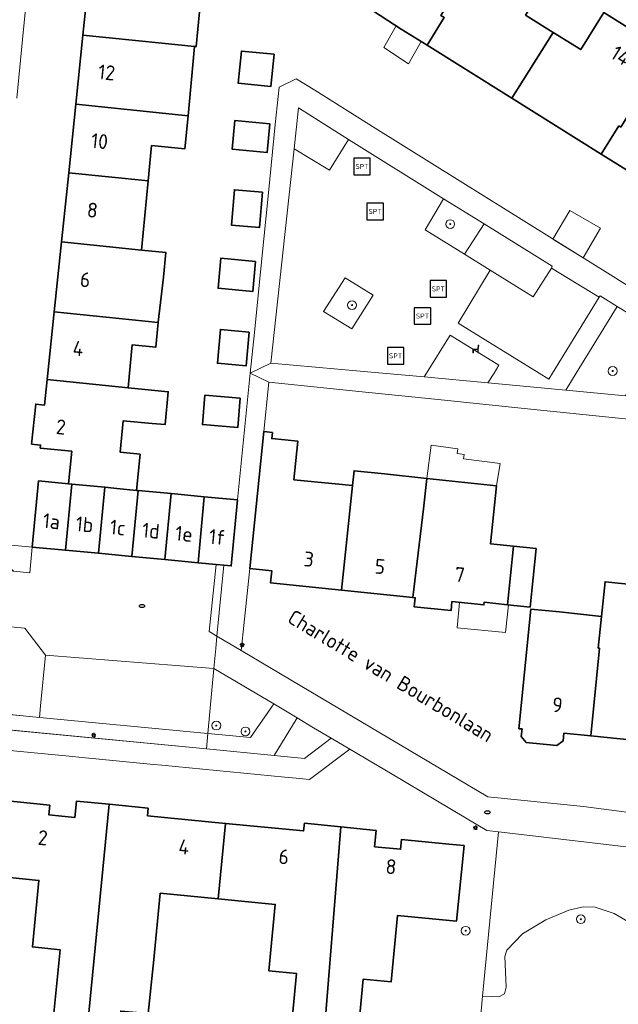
# Model space of a CAD drawing. Header units: metres. Extents: x 152610 to 160096, y 456114 to 462495.
# Tile 75 of 256: x 156328 to 156382, y 458943 to 459032. Entities that reach past the tile are written whole.
import ezdxf
from ezdxf.enums import TextEntityAlignment as Align

# ---------------------------------------------------------------- set-up
doc = ezdxf.new("R2010")
doc.units = ezdxf.units.M
doc.header["$LTSCALE"] = 0.5
doc.layers.get('0').update_dxf_attribs({"linetype": 'CONTINUOUS'})
for name, color, linetype, lineweight in [('B-PV-GR-BEPLANTING_CULTUUR_BODEMBEDEKKER-GV', 251, 'CONTINUOUS', 18), ('B-PV-GR-BEPLANTING_CULTUUR_BOSPLANTSOEN-GV', 251, 'CONTINUOUS', 18), ('B-PV-GR-BEPLANTING_CULTUUR_HEESTERS-GV', 251, 'CONTINUOUS', 18), ('B-PV-GR-BEPLANTING_CULTUUR_ROOS-GV', 251, 'CONTINUOUS', 18), ('B-PV-GR-BOOM-S', 251, 'CONTINUOUS', 25), ('B-PV-GR-HAAG-GV', 251, 'CONTINUOUS', 13), ('B-PV-IE-MEUBILAIR-S', 251, 'CONTINUOUS', 25), ('B-PV-IE-MEUBILAIR_WEGMEUBILAIR-S', 251, 'CONTINUOUS', 25), ('B-PV-OG-BEBOUWING-GV', 6, 'CONTINUOUS', 35), ('B-PV-OG-BEBOUWING-T18', 1, 'CONTINUOUS', 18), ('B-PV-OG-BEBOUWING_OVERBOUWING-GV', 251, 'CONTINUOUS', 18), ('B-PV-OG-BEBOUWING_SCHUUR-GV', 251, 'CONTINUOUS', 18), ('B-PV-OG-TOPOGRAFIE-T18', 1, 'CONTINUOUS', 18), ('B-PV-VH-GESLOTENVERHARDING_ASFALT-GV', 251, 'CONTINUOUS', 18), ('B-PV-VH-ONVERHARD_ZAND-GV', 251, 'CONTINUOUS', 18), ('B-PV-VH-OPENVERHARDING_BETONSTRAATSTEEN-GV', 251, 'CONTINUOUS', 18), ('B-PV-VH-OPENVERHARDING_TEGEL-GV', 251, 'CONTINUOUS', 18)]:
    doc.layers.add(name, color=color, linetype=linetype, lineweight=lineweight)
doc.styles.add('NLCS-ISO', font='NLCS-ISO.ttf')
doc.styles.add('NLCS-ISO-M750-T18', font='NLCS-ISO.ttf', dxfattribs={"height": 1.35})

# ---------------------------------------------------------------- blocks, each defined once
blk = doc.blocks.new('SIE-MEUBILAIR_PAAL_LICHTMAST-SO')
for points in [[(-0.62, 0), (-1, 0)], [(-0.71, 0.71), (-0.44, 0.44)], [(0, 1), (0, 0.62)], [(0.44, 0.44), (0.71, 0.71)], [(1, 0), (0.62, 0)], [(-0.71, -0.71), (-0.44, -0.44)], [(0, -0.62), (0, -1)], [(0.44, -0.44), (0.71, -0.71)]]:
    blk.add_lwpolyline(points)
blk.add_circle((0, 0), 0.5)
blk = doc.blocks.new('SIE-MEUBILAIR_PUT_RIOOLPUT-SO')
blk.add_ellipse((0, 0), major_axis=(1.25, 0), ratio=0.54)
blk = doc.blocks.new('SIE-WEG_ZITBANK-SO')
at = {"color": 0, "linetype": 'ByBlock', "lineweight": 18}
blk.add_lwpolyline([(-0.91, -1.63), (-0.91, -0.2), (1.09, -0.2), (1.09, -1.63), (1.29, -1.63), (1.29, -0.21), (1.54, 1.78), (1.33, 1.78), (1.11, 0), (-1.11, 0), (-1.11, -1.63)], close=True, dxfattribs=at)
blk = doc.blocks.new('SIE-WEG_SPEELTOESTEL-SO')
at = {"flags": 128}
blk.add_lwpolyline([(-3.75, -3.75), (3.75, -3.75), (3.75, 3.75), (-3.75, 3.75)], close=True, dxfattribs=at)
at = {"style": 'NLCS-ISO'}
blk.add_text('SPT', height=2.25, dxfattribs=at).set_placement((0, 0), align=Align.MIDDLE_CENTER)
blk = doc.blocks.new('SGR-BOOM_GBKN-SO')
at = {"linetype": 'ByBlock', "lineweight": 18}
h = blk.add_hatch(color=0, dxfattribs=at)
h.dxf.hatch_style = 1
edge = h.paths.add_edge_path()
edge.add_arc((0, 0), 0.25, 0, 360)
at = {"color": 0, "linetype": 'ByBlock', "lineweight": 18}
for radius in [2, 0.25]:
    blk.add_circle((0, 0), radius, dxfattribs=at)
at = {"color": 0, "linetype": 'ByBlock', "lineweight": 18, "style": 'NLCS-ISO'}
blk.add_attdef('SOORT', (2.5, 0), '', height=1.5, dxfattribs=at)

msp = doc.modelspace()

# ---------------------------------------------------------------- linework, layer by layer
at = {"layer": 'B-PV-GR-BEPLANTING_CULTUUR_BODEMBEDEKKER-GV', "flags": 128}
for points in [[(156357.587, 459021.256), (156353.053, 459024.108), (156352.663, 459020.402), (156355.865, 459018.44)], [(156369.918, 459013.575), (156366.231, 459015.855), (156364.552, 459013.044), (156368.134, 459010.809)], [(156329.507, 458968.707), (156329.606, 458969.745), (156330.044, 458974.363), (156328.166, 458976.816), (156320.471, 458977.546), (156320.277, 458975.32), (156319.689, 458969.682)]]:
    msp.add_lwpolyline(points, close=True, dxfattribs=at)
at = {"layer": 'B-PV-GR-BEPLANTING_CULTUUR_BOSPLANTSOEN-GV', "flags": 128}
msp.add_lwpolyline([(156390.581, 458956.041), (156371.228, 458958.302), (156369.771, 458943.36), (156370.66, 458943.296), (156371.318, 458943.337), (156371.764, 458943.585), (156371.937, 458944.181), (156371.811, 458946.985), (156371.983, 458947.543), (156373.419, 458949.024), (156375.523, 458950.291), (156377.608, 458951.177), (156378.927, 458951.475), (156380.026, 458951.445), (156381.737, 458950.871), (156383.355, 458949.955), (156388.209, 458946.495), (156392.335, 458955.814)], close=True, dxfattribs=at)
msp.add_lwpolyline([(156384.615, 458938.376), (156388.209, 458946.495), (156383.355, 458949.955), (156381.737, 458950.871), (156380.026, 458951.445), (156378.927, 458951.475), (156377.608, 458951.177), (156375.523, 458950.291), (156373.419, 458949.024), (156371.983, 458947.543), (156371.811, 458946.985), (156371.937, 458944.181), (156371.764, 458943.585), (156371.318, 458943.337), (156370.66, 458943.296), (156369.771, 458943.36), (156368.669, 458931.112)], dxfattribs=at)
at = {"layer": 'B-PV-GR-BEPLANTING_CULTUUR_HEESTERS-GV', "flags": 128}
for points in [[(156376.117, 459009.741), (156369.918, 459013.575), (156368.134, 459010.809), (156370.463, 459009.357), (156374.381, 459006.954), (156376.044, 459009.553)], [(156359.833, 459007.106), (156357.292, 459008.675), (156355.334, 459005.62), (156357.908, 459004.017)], [(156386.167, 459003.548), (156382.018, 459006.061), (156378.281, 459000), (156377.332, 458998.461), (156382.773, 458997.936), (156384.044, 459000), (156386.212, 459003.521)], [(156371.269, 459000.719), (156366.835, 459003.464), (156364.674, 459000), (156364.47, 458999.673), (156370.264, 458999.118), (156370.818, 459000)], [(156328.851, 458984.195), (156324.424, 458984.616), (156324.51, 458984.468), (156325.796, 458983.277), (156327.127, 458981.998), (156328.629, 458981.855)], [(156350.793, 458969.93), (156345.354, 458973.16), (156344.793, 458967.255), (156348.691, 458966.885)]]:
    msp.add_lwpolyline(points, close=True, dxfattribs=at)
at = {"layer": 'B-PV-GR-BEPLANTING_CULTUUR_ROOS-GV', "flags": 128}
for points in [[(156352.921, 458968.666), (156350.793, 458969.93), (156348.691, 458966.885), (156344.793, 458967.255), (156344.682, 458965.838), (156350.82, 458965.248)], [(156354.425, 458967.773), (156352.921, 458968.666), (156350.82, 458965.248), (156353.605, 458964.98), (156356.02, 458966.826)]]:
    msp.add_lwpolyline(points, close=True, dxfattribs=at)
at = {"layer": 'B-PV-GR-HAAG-GV', "flags": 128}
for points in [[(156346.245, 458982.542), (156345.576, 458982.606), (156344.931, 458976.512), (156345.633, 458976.095)], [(156329.507, 458968.707), (156319.609, 458969.69), (156319.465, 458968.263), (156344.682, 458965.838), (156344.793, 458967.255)]]:
    msp.add_lwpolyline(points, close=True, dxfattribs=at)
at = {"layer": 'B-PV-OG-BEBOUWING-GV', "flags": 128}
for points in [[(156370.255, 459039.379), (156364.726, 459042.834), (156360.446, 459035.986), (156360.798, 459035.766), (156359.261, 459033.306), (156362.369, 459031.282), (156364.729, 459029.807), (156366.301, 459032.322), (156365.973, 459032.527)], [(156373.678, 459032.549), (156375.786, 459035.922), (156370.255, 459039.379), (156365.973, 459032.527), (156366.301, 459032.322), (156364.729, 459029.807), (156367.981, 459027.775), (156372.443, 459024.987), (156376.189, 459030.98)], [(156341.277, 459036.321), (156334.103, 459037.063), (156333.448, 459030.729), (156340.63, 459029.987), (156343.608, 459029.704), (156343.744, 459029.69), (156344.344, 459036.026), (156343.906, 459036.072)], [(156386.519, 459029.208), (156380.804, 459032.78), (156378.699, 459029.411), (156376.189, 459030.98), (156372.443, 459024.987), (156380.567, 459019.91), (156382.176, 459022.485), (156382.346, 459022.379)], [(156340.63, 459029.987), (156333.448, 459030.729), (156332.801, 459024.461), (156343.01, 459023.405), (156343.608, 459029.704)], [(156350.823, 459028.99), (156347.852, 459029.275), (156347.575, 459026.354), (156350.546, 459026.073)], [(156392.023, 459025.769), (156386.519, 459029.208), (156382.346, 459022.379), (156382.176, 459022.485), (156380.567, 459019.91), (156382.949, 459018.421), (156384.558, 459020.996), (156387.709, 459019.026), (156387.874, 459018.923), (156392.082, 459025.732)], [(156343.01, 459023.405), (156332.801, 459024.461), (156332.156, 459018.226), (156339.384, 459017.479), (156339.69, 459020.697), (156342.726, 459020.409)], [(156350.454, 459022.657), (156347.259, 459022.966), (156347.009, 459020.371), (156350.203, 459020.062)], [(156339.384, 459017.479), (156332.156, 459018.226), (156331.505, 459011.931), (156338.786, 459011.178)], [(156349.781, 459016.454), (156347.217, 459016.669), (156346.949, 459013.467), (156349.513, 459013.252)], [(156338.786, 459011.178), (156331.505, 459011.931), (156330.849, 459005.583), (156340.285, 459004.607), (156340.287, 459004.625), (156340.779, 459008.737), (156340.991, 459010.969)], [(156349.145, 459010.159), (156345.995, 459010.461), (156345.735, 459007.718), (156348.885, 459007.42)], [(156340.285, 459004.607), (156330.849, 459005.583), (156330.272, 459000), (156330.213, 458999.428), (156337.557, 458998.669), (156337.683, 459000), (156337.927, 459002.567), (156340.072, 459002.364)], [(156348.569, 459003.743), (156345.954, 459003.977), (156345.679, 459000.903), (156348.295, 459000.67)], [(156337.557, 458998.669), (156330.213, 458999.428), (156329.972, 458997.103), (156329.157, 458997.188), (156328.78, 458993.547), (156329.596, 458993.463), (156329.568, 458993.194), (156332.438, 458992.897), (156332.132, 458989.942), (156332.434, 458989.913), (156335.447, 458989.624), (156336.536, 458989.52), (156338.328, 458989.349), (156338.64, 458992.635), (156336.848, 458992.805), (156337.121, 458995.682), (156339.731, 458995.434), (156340.926, 458995.321), (156341.211, 458998.318)], [(156347.755, 458997.724), (156344.539, 458997.998), (156344.311, 458995.323), (156347.527, 458995.049)], [(156350.683, 458994.608), (156349.897, 458994.689), (156348.615, 458982.243), (156350.617, 458982.037), (156350.504, 458980.937), (156356.969, 458980.271), (156357.964, 458989.784), (156352.632, 458990.313), (156352.986, 458993.823), (156350.62, 458994.049)], [(156360.871, 458990.844), (156358.102, 458991.129), (156357.964, 458989.784), (156356.969, 458980.271), (156363.433, 458979.605), (156364.422, 458987.665), (156364.706, 458990.423)], [(156332.132, 458989.942), (156329.421, 458990.199), (156328.851, 458984.195), (156331.858, 458983.908), (156332.434, 458989.913)], [(156335.447, 458989.624), (156332.434, 458989.913), (156331.858, 458983.908), (156334.871, 458983.622)], [(156371.057, 458989.769), (156364.706, 458990.423), (156364.422, 458987.665), (156363.433, 458979.605), (156363.652, 458979.583), (156363.567, 458978.758), (156366.909, 458978.413), (156366.991, 458979.239), (156369.896, 458978.94), (156369.919, 458979.171), (156372.042, 458978.953), (156372.585, 458984.265), (156370.512, 458984.478)], [(156336.536, 458989.52), (156335.447, 458989.624), (156334.871, 458983.622), (156337.89, 458983.336), (156338.459, 458989.337), (156338.328, 458989.349)], [(156341.472, 458989.052), (156338.459, 458989.337), (156337.89, 458983.336), (156340.903, 458983.049)], [(156344.485, 458988.766), (156341.472, 458989.052), (156340.903, 458983.049), (156343.916, 458982.763)], [(156347.504, 458988.479), (156344.485, 458988.766), (156343.916, 458982.763), (156345.576, 458982.606), (156346.245, 458982.542), (156346.934, 458982.477)], [(156374.649, 458984.052), (156372.585, 458984.265), (156372.042, 458978.953), (156374.102, 458978.741)], [(156386.924, 458976.673), (156383.229, 458977.047), (156383.602, 458980.76), (156380.908, 458981.032), (156380.59, 458977.877), (156380.301, 458975.008), (156380.41, 458974.997), (156379.606, 458967.023), (156386.135, 458966.365), (156386.938, 458974.334), (156386.691, 458974.359)], [(156376.758, 458978.294), (156374.173, 458978.555), (156373.077, 458967.682), (156373.366, 458967.653), (156373.296, 458966.956), (156373.755, 458966.418), (156376.54, 458966.138), (156377.097, 458966.574), (156377.167, 458967.269), (156379.606, 458967.023), (156380.41, 458974.997), (156380.301, 458975.008), (156380.59, 458977.877)], [(156330.44, 458960.735), (156324.767, 458961.291), (156324.093, 458954.414), (156329.447, 458953.889), (156328.853, 458947.838), (156331.371, 458947.591), (156330.715, 458940.913), (156333.857, 458940.605), (156335.834, 458960.811), (156332.868, 458961.101), (156332.722, 458959.608), (156330.353, 458959.839)], [(156339.397, 458960.462), (156335.834, 458960.811), (156333.857, 458940.605), (156336.727, 458940.323), (156336.892, 458942.015), (156339.386, 458941.782), (156339.892, 458946.69), (156340.481, 458952.721), (156345.751, 458952.206), (156346.421, 458959.072), (156339.329, 458959.765)], [(156356.909, 458958.752), (156353.58, 458959.077), (156353.512, 458958.38), (156346.421, 458959.072), (156345.751, 458952.206), (156350.941, 458951.699), (156350.352, 458945.668), (156352.88, 458945.421), (156352.228, 458938.743), (156355.254, 458938.447)], [(156360.109, 458958.44), (156356.909, 458958.752), (156355.254, 458938.447), (156358.28, 458938.152), (156358.94, 458944.912), (156361.458, 458944.666), (156362.047, 458950.707), (156367.422, 458950.183), (156368.093, 458957.06), (156366.727, 458957.193), (156362.42, 458957.613), (156362.333, 458956.717), (156359.964, 458956.947)]]:
    msp.add_lwpolyline(points, close=True, dxfattribs=at)
at = {"layer": 'B-PV-OG-BEBOUWING_OVERBOUWING-GV', "flags": 128}
for points in [[(156362.369, 459031.282), (156361.934, 459031.565), (156360.792, 459029.595), (156363.05, 459028.12), (156364.191, 459030.143)], [(156367.523, 458993.127), (156365.097, 458993.441), (156364.706, 458990.423), (156371.057, 458989.769), (156371.373, 458991.795), (156368.052, 458992.216), (156368.104, 458992.617), (156367.468, 458992.7)], [(156372.042, 458978.953), (156369.919, 458979.171), (156369.896, 458978.94), (156367.695, 458979.167), (156367.463, 458976.859), (156371.878, 458976.416), (156372.132, 458978.944)]]:
    msp.add_lwpolyline(points, close=True, dxfattribs=at)
at = {"layer": 'B-PV-OG-BEBOUWING_SCHUUR-GV', "flags": 128}
msp.add_lwpolyline([(156380.49, 459013.169), (156377.697, 459014.8), (156376.175, 459012.192), (156378.919, 459010.477)], close=True, dxfattribs=at)
at = {"layer": 'B-PV-VH-GESLOTENVERHARDING_ASFALT-GV', "flags": 128}
msp.add_lwpolyline([(156380.369, 459006.9), (156376.044, 459009.553), (156374.381, 459006.954), (156370.463, 459009.357), (156367.559, 459004.547), (156374.927, 459000), (156375.794, 458999.465), (156376.123, 459000)], close=True, dxfattribs=at)
at = {"layer": 'B-PV-VH-ONVERHARD_ZAND-GV', "flags": 128}
for points in [[(156346.245, 458982.542), (156345.576, 458982.606), (156344.931, 458976.512), (156345.633, 458976.095)], [(156319.689, 458969.682), (156319.54, 458968.256), (156344.682, 458965.838), (156344.793, 458967.255), (156329.507, 458968.707)]]:
    msp.add_lwpolyline(points, close=True, dxfattribs=at)
at = {"layer": 'B-PV-VH-OPENVERHARDING_BETONSTRAATSTEEN-GV', "flags": 128}
for points in [[(156320.471, 458977.546), (156328.166, 458976.816), (156330.044, 458974.363), (156345.354, 458973.16), (156345.527, 458974.985), (156345.633, 458976.095), (156344.931, 458976.512), (156345.576, 458982.606), (156343.916, 458982.763), (156340.903, 458983.049), (156337.89, 458983.336), (156334.871, 458983.622), (156331.858, 458983.908), (156328.851, 458984.195), (156328.629, 458981.855), (156327.127, 458981.998), (156320.909, 458982.588)], [(156347.847, 458974.78), (156345.633, 458976.095), (156345.527, 458974.985), (156345.354, 458973.16), (156350.793, 458969.93), (156352.921, 458968.666), (156354.425, 458967.773), (156356.02, 458966.826), (156357.728, 458965.812), (156358.243, 458965.506), (156359.336, 458964.856), (156360.741, 458964.022), (156361.55, 458963.542), (156368.226, 458959.577), (156370.163, 458958.427), (156371.228, 458958.302), (156390.581, 458956.041), (156392.335, 458955.814), (156393.731, 458958.709), (156391.642, 458958.944), (156378.958, 458960.594), (156370.254, 458961.472)], [(156345.354, 458973.16), (156330.044, 458974.363), (156329.606, 458969.745), (156329.507, 458968.707), (156344.793, 458967.255)]]:
    msp.add_lwpolyline(points, close=True, dxfattribs=at)
at = {"layer": 'B-PV-VH-OPENVERHARDING_TEGEL-GV', "flags": 128}
for points in [[(156327.443, 459025.015), (156328.062, 459031.285), (156328.688, 459037.623), (156329.373, 459044.557), (156327.392, 459044.761)], [(156387.093, 459005.369), (156381.398, 459008.928), (156375.865, 459012.386), (156367.74, 459017.463), (156360.027, 459022.283), (156354.522, 459025.723), (156352.847, 459026.77), (156351.276, 459025.998), (156350.935, 459022.61), (156350.311, 459016.401), (156349.678, 459010.108), (156349.034, 459003.696), (156348.662, 459000), (156350.538, 459000.919), (156352.663, 459020.402), (156353.053, 459024.108), (156357.587, 459021.256), (156366.231, 459015.855), (156369.918, 459013.575), (156376.117, 459009.741), (156376.044, 459009.553), (156380.369, 459006.9), (156380.453, 459007.037), (156382.018, 459006.061), (156386.167, 459003.548)]]:
    msp.add_lwpolyline(points, dxfattribs=at)
for points in [[(156366.231, 459015.855), (156357.587, 459021.256), (156355.865, 459018.44), (156352.663, 459020.402), (156350.538, 459000.919), (156360.684, 459000), (156364.47, 458999.673), (156364.674, 459000), (156366.835, 459003.464), (156371.269, 459000.719), (156370.818, 459000), (156370.264, 458999.118), (156377.332, 458998.461), (156378.281, 459000), (156382.018, 459006.061), (156380.453, 459007.037), (156380.369, 459006.9), (156376.123, 459000), (156375.794, 458999.465), (156374.927, 459000), (156367.559, 459004.547), (156370.463, 459009.357), (156368.134, 459010.809), (156364.552, 459013.044)], [(156355.334, 459005.62), (156357.292, 459008.675), (156359.833, 459007.106), (156357.908, 459004.017)], [(156387.599, 459001.883), (156388.814, 459003.774), (156386.196, 459003.593), (156386.167, 459003.548), (156386.212, 459003.521), (156384.044, 459000), (156382.773, 458997.936), (156377.332, 458998.461), (156370.264, 458999.118), (156364.47, 458999.673), (156360.684, 459000), (156350.538, 459000.919), (156348.662, 459000), (156350.36, 458999.186), (156358.842, 458998.312), (156365.448, 458997.632), (156373.864, 458996.765), (156382.444, 458995.882), (156383.654, 458995.757), (156386.386, 459000)], [(156350.36, 458999.186), (156348.662, 459000), (156347.504, 458988.479), (156346.934, 458982.477), (156346.245, 458982.542), (156345.633, 458976.095), (156347.847, 458974.78), (156348.021, 458976.474), (156348.615, 458982.243), (156349.897, 458994.689)], [(156344.682, 458965.838), (156319.54, 458968.256), (156319.35, 458966.43), (156324.05, 458965.973), (156324.092, 458965.969), (156325.212, 458965.86), (156332.191, 458965.18), (156333.386, 458965.064), (156339.881, 458964.432), (156340.638, 458964.358), (156351.794, 458963.272), (156352.826, 458963.171), (156354.05, 458963.052), (156357.728, 458965.812), (156356.02, 458966.826), (156353.605, 458964.98), (156350.82, 458965.248)]]:
    msp.add_lwpolyline(points, close=True, dxfattribs=at)

# ---------------------------------------------------------------- block references
at = {"layer": 'B-PV-GR-BOOM-S', "xscale": 0.2, "yscale": 0.2, "zscale": 0.2}
for p in [(156366.841, 459013.554), (156357.914, 459006.187), (156381.608, 459000.194), (156345.575, 458967.963), (156348.221, 458967.434), (156378.714, 458950.357), (156368.243, 458949.31)]:
    msp.add_blockref('SGR-BOOM_GBKN-SO', p, dxfattribs=at)
at = {"layer": 'B-PV-IE-MEUBILAIR-S', "xscale": 0.2, "yscale": 0.2, "zscale": 0.2}
for name, p in [('SIE-MEUBILAIR_PUT_RIOOLPUT-SO', (156338.825, 458978.833)), ('SIE-MEUBILAIR_PAAL_LICHTMAST-SO', (156347.929, 458975.289)), ('SIE-MEUBILAIR_PAAL_LICHTMAST-SO', (156334.433, 458967.093)), ('SIE-MEUBILAIR_PUT_RIOOLPUT-SO', (156370.219, 458960.075)), ('SIE-MEUBILAIR_PAAL_LICHTMAST-SO', (156369.132, 458958.671))]:
    msp.add_blockref(name, p, dxfattribs=at)
at = {"layer": 'B-PV-IE-MEUBILAIR_WEGMEUBILAIR-S', "xscale": 0.2, "yscale": 0.2, "zscale": 0.2}
for name, p in [('SIE-WEG_SPEELTOESTEL-SO', (156358.826, 459018.787)), ('SIE-WEG_SPEELTOESTEL-SO', (156360.009, 459014.698)), ('SIE-WEG_SPEELTOESTEL-SO', (156365.752, 459007.662)), ('SIE-WEG_SPEELTOESTEL-SO', (156364.316, 459005.193)), ('SIE-WEG_ZITBANK-SO', (156369.125, 459002.179)), ('SIE-WEG_SPEELTOESTEL-SO', (156361.872, 459001.575))]:
    msp.add_blockref(name, p, dxfattribs=at)

# ---------------------------------------------------------------- texts
at = {"layer": 'B-PV-OG-BEBOUWING-T18', "style": 'NLCS-ISO-M750-T18'}
for s, rotation, p in [('14', 328, (156382.336, 459028.874)), ('12', 354.1, (156335.611, 459027.338)), ('10', 354.1, (156334.965, 459021.086)), ('8', 354.1, (156334.317, 459014.821)), ('6', 354.1, (156333.664, 459008.5)), ('4', 354.1, (156333.018, 459002.249)), ('2', 354.1, (156331.455, 458995.11)), ('1a', 354.6, (156330.592, 458986.54)), ('1b', 354.6, (156333.601, 458986.254)), ('1c', 354.6, (156336.616, 458985.968)), ('1d', 354.6, (156339.634, 458985.681)), ('1e', 354.6, (156342.646, 458985.395)), ('1f', 354.6, (156345.661, 458985.109)), ('3', 354.1, (156353.993, 458983.091)), ('5', 354.1, (156360.457, 458982.425)), ('7', 354.1, (156367.707, 458981.679)), ('9', 354.3, (156376.584, 458969.84)), ('2', 354.4, (156329.807, 458957.766)), ('4', 354.4, (156342.632, 458956.93)), ('6', 354.4, (156351.717, 458956.043)), ('8', 354.4, (156361.459, 458955.136))]:
    msp.add_text(s, height=1.35, rotation=rotation, dxfattribs=at).set_placement(p, align=Align.MIDDLE)
at = {"layer": 'B-PV-OG-TOPOGRAFIE-T18', "style": 'NLCS-ISO-M750-T18'}
msp.add_text('Charlotte van Bourbonlaan', height=1.35, rotation=328.9, dxfattribs=at).set_placement((156361.436, 458972.48), align=Align.MIDDLE)

doc.saveas('drawing.dxf')
